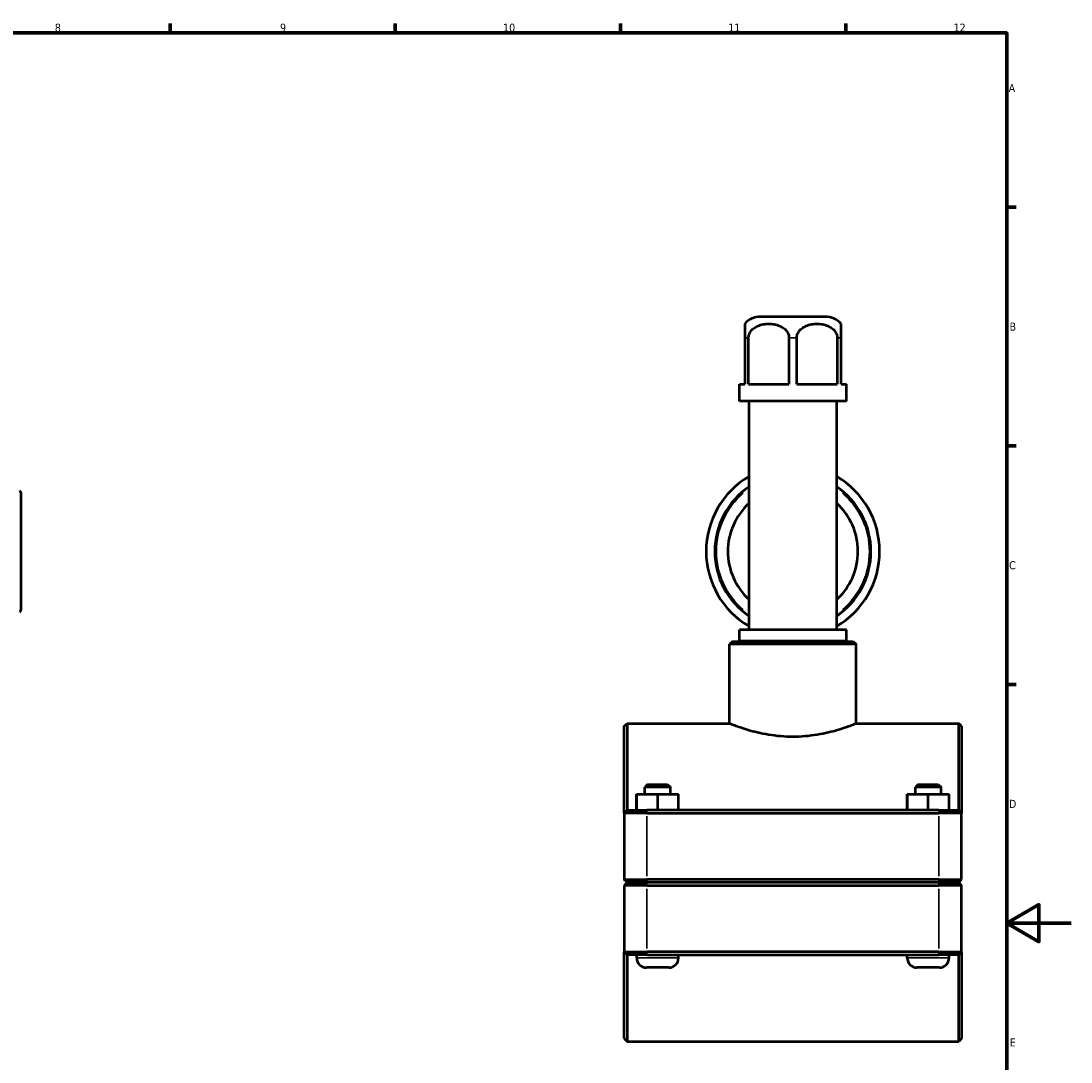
# Model space of a CAD drawing. Header units: millimetres. Extents: x 0 to 904, y -20 to 1297.
# Tile 4 of 5: x 514 to 841, y 254 to 578. Entities that reach past the tile are written whole.
import ezdxf

# ---------------------------------------------------------------- set-up
doc = ezdxf.new("R2010")
doc.units = ezdxf.units.MM
for name, color, linetype, lineweight in [('Border (ISO)', 7, 'Continuous', 70), ('Visible (ISO)', 7, 'Continuous', 50), ('Visible Narrow (ISO)', 7, 'Continuous', 35)]:
    doc.layers.add(name, color=color, linetype=linetype, lineweight=lineweight)
doc.styles.add('Note Text (ISO)', font='tahoma.ttf')

# ---------------------------------------------------------------- blocks, each defined once
blk = doc.blocks.new('Borders Default Border')
at = {"layer": 'Border (ISO)'}
for p, q in [((560.67, 574), (560.67, 576.9)), ((630.75, 574), (630.75, 576.9)), ((700.83, 574), (700.83, 576.9)), ((770.92, 574), (770.92, 576.9)), ((821, 519.75), (823.9, 519.75)), ((821, 445.5), (823.9, 445.5)), ((821, 371.25), (823.9, 371.25))]:
    blk.add_line(p, q, dxfattribs=at)
at = {"layer": 'Border (ISO)', "flags": 128}
for points in [[(20, 20), (20, 574), (821, 574), (821, 20), (20, 20)], [(841, 297), (821, 297), (831, 302.77), (831, 291.23), (821, 297)]]:
    blk.add_lwpolyline(points, dxfattribs=at)
at = {"layer": 'Border (ISO)', "color": 232, "true_color": 0xca0064, "char_height": 2.5, "attachment_point": 7, "style": 'Note Text (ISO)'}
for s, insert in [('8', (524.81, 574.34)), ('9', (594.88, 574.35)), ('10', (664.29, 574.35)), ('11', (734.37, 574.4)), ('12', (804.46, 574.4)), ('A', (821.59, 555.62)), ('B', (821.89, 481.38)), ('C', (821.73, 407.08)), ('D', (821.73, 332.88)), ('E', (821.94, 258.63))]:
    blk.add_mtext(s, dxfattribs=dict(at, insert=insert))

msp = doc.modelspace()

# ---------------------------------------------------------------- linework, layer by layer
at = {"layer": 'Visible (ISO)'}
for p, q in [((764.574, 485.677), (744.354, 485.677)), ((739.464, 479.127), (739.464, 464.677)), ((740.685, 464.677), (740.685, 479.127)), ((753.242, 479.127), (753.242, 464.677)), ((755.685, 464.677), (755.685, 479.127)), ((768.242, 479.127), (768.242, 464.677)), ((769.464, 464.677), (769.464, 479.127)), ((737.804, 464.677), (739.464, 464.677)), ((737.804, 459.477), (737.804, 464.677)), ((740.685, 464.677), (753.242, 464.677)), ((755.685, 464.677), (768.242, 464.677)), ((769.464, 464.677), (771.124, 464.677)), ((771.124, 459.477), (771.124, 464.677)), ((771.124, 459.477), (737.804, 459.477)), ((740.833, 388.277), (740.833, 459.477)), ((768.095, 388.277), (768.095, 459.477)), ((514.281, 431.008), (514.281, 394.347)), ((771.124, 388.277), (737.804, 388.277)), ((737.804, 384.777), (737.804, 388.277)), ((771.124, 384.777), (771.124, 388.277)), ((735.675, 384.677), (734.775, 383.777)), ((734.775, 359.177), (734.775, 383.777)), ((774.153, 383.777), (734.775, 383.777)), ((735.675, 384.677), (773.253, 384.677)), ((771.124, 384.777), (737.804, 384.777)), ((739.318, 384.677), (739.318, 384.777)), ((769.609, 384.677), (769.609, 384.777)), ((773.253, 384.677), (774.153, 383.777)), ((774.153, 359.177), (774.153, 383.777)), ((701.964, 358.277), (702.864, 359.177)), ((701.964, 331.277), (701.964, 358.277)), ((702.864, 359.177), (702.864, 332.177)), ((702.864, 359.177), (734.775, 359.177)), ((774.153, 359.177), (806.064, 359.177)), ((806.064, 332.177), (806.064, 359.177)), ((806.964, 358.277), (806.064, 359.177)), ((806.964, 358.277), (806.964, 331.277)), ((709.264, 340.177), (708.364, 339.277)), ((709.264, 340.177), (715.464, 340.177)), ((715.464, 340.177), (716.364, 339.277)), ((793.464, 340.177), (792.564, 339.277)), ((793.464, 340.177), (799.664, 340.177)), ((799.664, 340.177), (800.564, 339.277)), ((705.844, 337.177), (705.884, 337.177)), ((705.844, 332.177), (705.844, 337.177)), ((705.884, 337.177), (712.404, 337.177)), ((705.884, 332.177), (705.884, 337.177)), ((716.364, 339.277), (708.364, 339.277)), ((708.364, 337.177), (708.364, 339.277)), ((712.404, 337.177), (718.884, 337.177)), ((712.404, 332.177), (712.404, 337.177)), ((716.364, 337.177), (716.364, 339.277)), ((718.884, 332.177), (718.884, 337.177)), ((790.044, 337.177), (790.084, 337.177)), ((790.044, 332.177), (790.044, 337.177)), ((790.084, 337.177), (796.604, 337.177)), ((790.084, 332.177), (790.084, 337.177)), ((800.564, 339.277), (792.564, 339.277)), ((792.564, 337.177), (792.564, 339.277)), ((796.604, 337.177), (803.084, 337.177)), ((796.604, 332.177), (796.604, 337.177)), ((800.564, 337.177), (800.564, 339.277)), ((803.084, 332.177), (803.084, 337.177)), ((702.864, 332.177), (701.964, 331.277)), ((709.014, 331.277), (701.964, 331.277)), ((701.964, 331.277), (701.964, 310.627)), ((702.864, 332.177), (709.014, 332.177)), ((799.914, 332.177), (709.014, 332.177)), ((709.014, 331.277), (799.914, 331.277)), ((799.914, 332.177), (806.064, 332.177)), ((806.964, 331.277), (799.914, 331.277)), ((806.064, 332.177), (806.964, 331.277)), ((806.964, 310.627), (806.964, 331.277)), ((702.864, 309.727), (701.964, 310.627)), ((701.964, 310.627), (709.014, 310.627)), ((799.914, 310.627), (709.014, 310.627)), ((799.914, 310.627), (806.964, 310.627)), ((806.064, 309.727), (806.964, 310.627)), ((702.864, 309.627), (701.964, 308.727)), ((709.014, 308.727), (701.964, 308.727)), ((701.964, 308.727), (701.964, 288.077)), ((709.014, 309.727), (702.864, 309.727)), ((702.864, 309.627), (709.014, 309.627)), ((705.864, 309.627), (705.864, 309.727)), ((709.014, 309.727), (799.914, 309.727)), ((799.914, 309.627), (709.014, 309.627)), ((709.014, 308.727), (799.914, 308.727)), ((718.864, 309.627), (718.864, 309.727)), ((790.064, 309.627), (790.064, 309.727)), ((806.064, 309.727), (799.914, 309.727)), ((799.914, 309.627), (806.064, 309.627)), ((806.964, 308.727), (799.914, 308.727)), ((803.064, 309.627), (803.064, 309.727)), ((806.064, 309.627), (806.964, 308.727)), ((806.964, 288.077), (806.964, 308.727)), ((701.964, 261.077), (701.964, 288.077)), ((701.964, 288.077), (709.014, 288.077)), ((702.864, 287.177), (701.964, 288.077)), ((799.914, 288.077), (709.014, 288.077)), ((799.914, 288.077), (806.964, 288.077)), ((806.064, 287.177), (806.964, 288.077)), ((806.964, 288.077), (806.964, 261.077)), ((702.864, 287.177), (702.864, 260.177)), ((709.014, 287.177), (702.864, 287.177)), ((705.864, 286.177), (705.864, 287.177)), ((709.014, 287.177), (799.914, 287.177)), ((718.864, 286.177), (718.864, 287.177)), ((790.064, 286.177), (790.064, 287.177)), ((806.064, 287.177), (799.914, 287.177)), ((803.064, 286.177), (803.064, 287.177)), ((806.064, 260.177), (806.064, 287.177)), ((715.864, 283.177), (708.864, 283.177)), ((800.064, 283.177), (793.064, 283.177)), ((701.964, 261.077), (702.864, 260.177)), ((702.864, 260.177), (806.064, 260.177)), ((806.964, 261.077), (806.064, 260.177))]:
    msp.add_line(p, q, dxfattribs=at)
for centre, radius, start, end in [((744.354, 479.127), 6.55, 90, 138.29303), ((764.574, 479.127), 6.55, 41.70697, 90), ((754.464, 412.677), 27, 120.3214, 239.6786), ((754.464, 412.677), 27, 300.3214, 59.6786), ((513.781, 431.008), 0.5, 0, 80), ((754.464, 412.677), 24.3, 124.12114, 235.87886), ((754.464, 412.677), 24.3, 304.12114, 55.87886), ((754.464, 412.677), 20.25, 132.30936, 227.69064), ((754.464, 412.677), 20.25, 312.30936, 47.69064), ((513.781, 394.347), 0.5, 280, 0), ((708.864, 286.177), 3, 180, 270), ((715.864, 286.177), 3, 270, 0), ((793.064, 286.177), 3, 180, 270), ((800.064, 286.177), 3, 270, 0)]:
    msp.add_arc(centre, radius, start, end, dxfattribs=at)
for points, knots in [([(739.464, 483.485), (739.464, 483.485), (739.464, 483.441), (739.464, 483.237), (739.464, 483.076), (739.464, 482.721), (739.464, 482.504), (739.464, 482.005), (739.464, 481.599), (739.464, 480.886), (739.464, 480.494), (739.464, 479.832), (739.464, 479.451), (739.464, 479.127)], [1.7518717, 1.7518717, 1.7518717, 1.7518717, 1.93638919, 1.93638919, 2.12090668, 2.12090668, 2.25251435, 2.25251435, 2.41633784, 2.41633784, 2.53079383, 2.53079383, 2.62780754, 2.62780754, 2.62780754, 2.62780754]), ([(740.685, 479.127), (740.685, 479.451), (740.746, 479.832), (740.956, 480.494), (741.161, 480.886), (741.676, 481.599), (742.121, 482.005), (742.856, 482.504), (743.271, 482.721), (744.131, 483.076), (744.697, 483.237), (745.847, 483.441), (746.431, 483.485), (747.496, 483.485), (748.08, 483.441), (749.23, 483.237), (749.797, 483.076), (750.656, 482.721), (751.072, 482.504), (751.807, 482.005), (752.252, 481.599), (752.767, 480.886), (752.972, 480.494), (753.181, 479.832), (753.242, 479.451), (753.242, 479.127)], [0.8759358, 0.8759358, 0.8759358, 0.8759358, 0.9729496, 0.9729496, 1.0874056, 1.0874056, 1.251229, 1.251229, 1.3828367, 1.3828367, 1.5673542, 1.5673542, 1.7518717, 1.7518717, 1.9363892, 1.9363892, 2.1209067, 2.1209067, 2.2525144, 2.2525144, 2.4163378, 2.4163378, 2.5307938, 2.5307938, 2.6278075, 2.6278075, 2.6278075, 2.6278075]), ([(755.685, 479.127), (755.685, 479.451), (755.746, 479.832), (755.956, 480.494), (756.161, 480.886), (756.676, 481.599), (757.121, 482.005), (757.856, 482.504), (758.271, 482.721), (759.131, 483.076), (759.697, 483.237), (760.847, 483.441), (761.431, 483.485), (762.496, 483.485), (763.08, 483.441), (764.23, 483.237), (764.797, 483.076), (765.656, 482.721), (766.072, 482.504), (766.807, 482.005), (767.252, 481.599), (767.767, 480.886), (767.972, 480.494), (768.181, 479.832), (768.242, 479.451), (768.242, 479.127)], [0.8759358, 0.8759358, 0.8759358, 0.8759358, 0.9729496, 0.9729496, 1.0874056, 1.0874056, 1.251229, 1.251229, 1.3828367, 1.3828367, 1.5673542, 1.5673542, 1.7518717, 1.7518717, 1.9363892, 1.9363892, 2.1209067, 2.1209067, 2.2525144, 2.2525144, 2.4163378, 2.4163378, 2.5307938, 2.5307938, 2.6278075, 2.6278075, 2.6278075, 2.6278075]), ([(769.464, 479.127), (769.464, 479.451), (769.464, 479.832), (769.464, 480.494), (769.464, 480.886), (769.464, 481.599), (769.464, 482.005), (769.464, 482.504), (769.464, 482.721), (769.464, 483.076), (769.464, 483.237), (769.464, 483.441), (769.464, 483.485), (769.464, 483.485)], [0.87593585, 0.87593585, 0.87593585, 0.87593585, 0.97294956, 0.97294956, 1.08740555, 1.08740555, 1.25122904, 1.25122904, 1.38283672, 1.38283672, 1.56735421, 1.56735421, 1.7518717, 1.7518717, 1.7518717, 1.7518717]), ([(734.775, 359.177), (734.775, 359.177), (734.896, 359.129), (735.401, 358.931), (735.785, 358.782), (736.794, 358.407), (737.42, 358.181), (738.861, 357.694), (739.675, 357.433), (741.408, 356.925), (742.388, 356.66), (744.524, 356.157), (745.68, 355.919), (748.101, 355.521), (749.367, 355.36), (751.922, 355.146), (753.212, 355.093), (754.464, 355.093)], [9.0091527, 9.0091527, 9.0091527, 9.0091527, 9.3843486, 9.3843486, 9.7595446, 9.7595446, 10.1347406, 10.1347406, 10.5099365, 10.5099365, 10.8855033, 10.8855033, 11.26107, 11.26107, 11.6366368, 11.6366368, 12.0122036, 12.0122036, 12.0122036, 12.0122036]), ([(754.464, 355.093), (755.716, 355.093), (757.005, 355.146), (759.561, 355.36), (760.827, 355.521), (763.247, 355.919), (764.404, 356.157), (766.54, 356.66), (767.519, 356.925), (769.252, 357.433), (770.067, 357.694), (771.508, 358.181), (772.134, 358.407), (773.143, 358.782), (773.527, 358.931), (774.032, 359.129), (774.153, 359.177), (774.153, 359.177)], [0, 0, 0, 0, 0.3755668, 0.3755668, 0.7511335, 0.7511335, 1.1267003, 1.1267003, 1.502267, 1.502267, 1.877463, 1.877463, 2.252659, 2.252659, 2.6278549, 2.6278549, 3.0030509, 3.0030509, 3.0030509, 3.0030509])]:
    msp.add_open_spline(points, degree=3, knots=knots, dxfattribs=at)
at = {"layer": 'Visible Narrow (ISO)'}
for p, q in [((740.617, 479.127), (739.517, 479.127)), ((755.563, 479.127), (753.364, 479.127)), ((769.41, 479.127), (768.31, 479.127)), ((709.014, 332.132), (709.014, 331.322)), ((709.014, 311.66), (709.014, 330.245)), ((799.914, 332.132), (799.914, 331.322)), ((799.914, 330.245), (799.914, 311.66)), ((709.014, 309.772), (709.014, 310.582)), ((799.914, 309.772), (799.914, 310.582)), ((709.014, 309.582), (709.014, 308.772)), ((709.014, 289.11), (709.014, 307.695)), ((799.914, 309.582), (799.914, 308.772)), ((799.914, 307.695), (799.914, 289.11)), ((709.014, 287.222), (709.014, 288.032)), ((799.914, 287.222), (799.914, 288.032)), ((705.944, 286.177), (718.784, 286.177)), ((790.144, 286.177), (802.984, 286.177))]:
    msp.add_line(p, q, dxfattribs=at)
for start, end in [(130.44667, 229.55333), (310.44667, 49.55333)]:
    msp.add_arc((754.464, 412.677), 23.8, start, end, dxfattribs=at)

# ---------------------------------------------------------------- block references
msp.add_blockref('Borders Default Border', (0, 0))

doc.saveas('drawing.dxf')
